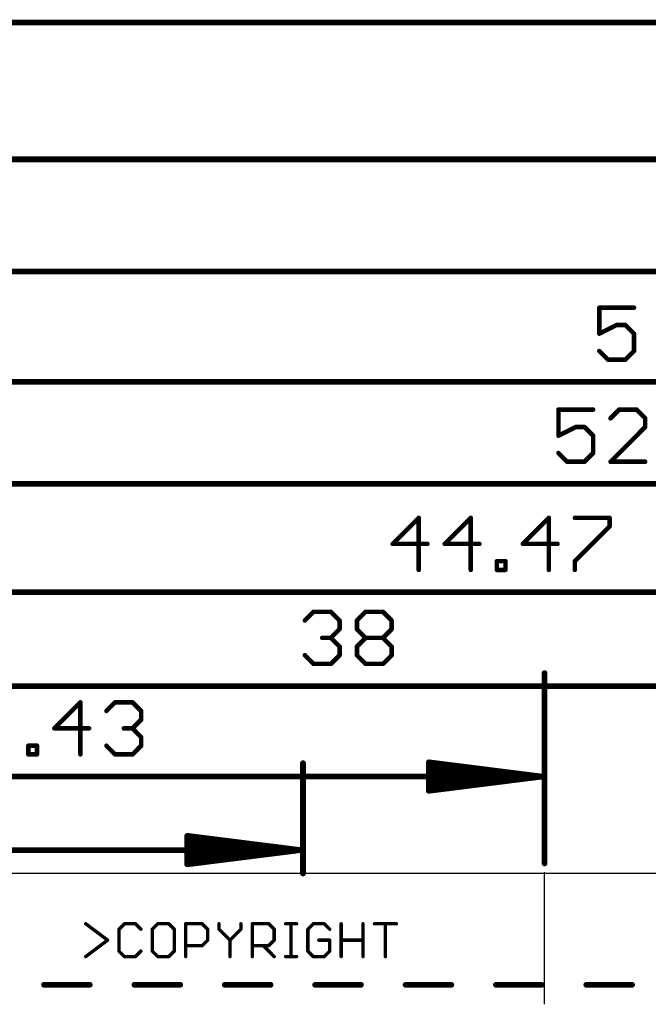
# Model space of a CAD drawing. Extents: x 85.1 to 160.2, y -5 to 84.1.
# Tile 4 of 7: x 101.8 to 115.9, y 57.6 to 79.7. Entities that reach past the tile are written whole.
import ezdxf

# ---------------------------------------------------------------- set-up
doc = ezdxf.new("R2010")
doc.units = 0
for name, color, linetype in [('20', 7, 'CONTINUOUS'), ('25', 253, 'CONTINUOUS'), ('48', 253, 'CONTINUOUS')]:
    doc.layers.add(name, color=color, linetype=linetype)

msp = doc.modelspace()

# ---------------------------------------------------------------- linework, layer by layer
at = {"layer": '20'}
msp.add_line((155.64, 60.5), (91.17, 60.5), dxfattribs=at)
at = {"layer": '25', "const_width": 0.0381}
for points in [[(103.3008, 59.3866, 1), (103.2779, 59.3561)], [(104.0568, 59.2485, 1), (104.0187, 59.2485)], [(104.0243, 59.2619, 1), (104.0512, 59.235)], [(104.1606, 59.3904, 1), (104.1606, 59.3523)], [(104.1741, 59.3579, 1), (104.1472, 59.3848)], [(104.4198, 59.3848, 1), (104.3929, 59.3579)], [(104.4064, 59.3523, 1), (104.4064, 59.3904)], [(104.5158, 59.235, 1), (104.5427, 59.2619)], [(104.8052, 59.2485, 1), (104.7671, 59.2485)], [(104.7727, 59.2619, 1), (104.7997, 59.235)], [(104.9091, 59.3904, 1), (104.9091, 59.3523)], [(104.9225, 59.3579, 1), (104.8956, 59.3848)], [(105.1683, 59.3848, 1), (105.1413, 59.3579)], [(105.1548, 59.3523, 1), (105.1548, 59.3904)], [(105.2967, 59.2485, 1), (105.2586, 59.2485)], [(105.2642, 59.235, 1), (105.2911, 59.2619)], [(105.5536, 59.3713, 1), (105.5155, 59.3713)], [(105.5346, 59.3904, 1), (105.5346, 59.3523)], [(105.9167, 59.3848, 1), (105.8897, 59.3579)], [(105.9032, 59.3523, 1), (105.9032, 59.3904)], [(106.0451, 59.2485, 1), (106.007, 59.2485)], [(106.0126, 59.235, 1), (106.0396, 59.2619)], [(106.2965, 59.2619, 1), (106.2695, 59.235)], [(106.3021, 59.3713, 1), (106.264, 59.3713)], [(106.264, 59.2485, 1), (106.3021, 59.2485)], [(106.7935, 59.3713, 1), (106.7554, 59.3713)], [(106.7554, 59.2485, 1), (106.7935, 59.2485)], [(106.788, 59.235, 1), (106.761, 59.2619)], [(107.0314, 59.3904, 1), (107.0314, 59.3523)], [(107.0505, 59.3713, 1), (107.0124, 59.3713)], [(107.4135, 59.3848, 1), (107.3866, 59.3579)], [(107.4, 59.3523, 1), (107.4, 59.3904)], [(107.542, 59.2485, 1), (107.5039, 59.2485)], [(107.5094, 59.235, 1), (107.5364, 59.2619)], [(107.7798, 59.3904, 1), (107.7798, 59.3523)], [(107.9218, 59.3713, 1), (107.8837, 59.3713)], [(108.0256, 59.3523, 1), (108.0256, 59.3904)], [(108.2978, 59.2485, 1), (108.2597, 59.2485)], [(108.2653, 59.2619, 1), (108.2923, 59.235)], [(108.4017, 59.3904, 1), (108.4017, 59.3523)], [(108.4151, 59.3579, 1), (108.3882, 59.3848)], [(108.6609, 59.3848, 1), (108.6339, 59.3579)], [(108.6474, 59.3523, 1), (108.6474, 59.3904)], [(108.7568, 59.235, 1), (108.7837, 59.2619)], [(109.0463, 59.3713, 1), (109.0082, 59.3713)], [(109.5377, 59.3713, 1), (109.4996, 59.3713)], [(109.7756, 59.3904, 1), (109.7756, 59.3523)], [(110.0404, 59.3713, 1), (110.0023, 59.3713)], [(110.2671, 59.3523, 1), (110.2671, 59.3904)], [(103.7923, 58.9875, 1), (103.7694, 59.018)], [(106.0396, 58.9892, 1), (106.0126, 59.0162)], [(106.5478, 59.0027, 1), (106.5097, 59.0027)], [(107.5364, 58.9892, 1), (107.5094, 59.0162)], [(108.5245, 59.0218, 1), (108.5245, 58.9837)], [(108.7893, 59.0027, 1), (108.7512, 59.0027)], [(108.7703, 58.9837, 1), (108.7703, 59.0218)], [(109.0272, 59.0218, 1), (109.0272, 58.9837)], [(109.5187, 58.9837, 1), (109.5187, 59.0218)], [(103.7694, 58.9875, 1), (103.7923, 59.018)], [(105.5346, 58.8989, 1), (105.5346, 58.8608)], [(105.8897, 58.8933, 1), (105.9167, 58.8664)], [(105.9032, 58.8608, 1), (105.9032, 58.8989)], [(106.007, 59.0027, 1), (106.0451, 59.0027)], [(106.5153, 59.0162, 1), (106.5422, 58.9892)], [(106.5153, 58.9892, 1), (106.5422, 59.0162)], [(107.0314, 58.8989, 1), (107.0314, 58.8608)], [(107.2906, 58.8933, 1), (107.2637, 58.8664)], [(107.3866, 58.8933, 1), (107.4135, 58.8664)], [(107.4, 58.8608, 1), (107.4, 58.8989)], [(107.5039, 59.0027, 1), (107.542, 59.0027)], [(103.2779, 58.6493, 1), (103.3008, 58.6189)], [(104.0512, 58.7704, 1), (104.0243, 58.7435)], [(104.0187, 58.757, 1), (104.0568, 58.757)], [(104.1606, 58.6532, 1), (104.1606, 58.6151)], [(104.1472, 58.6206, 1), (104.1741, 58.6476)], [(104.3929, 58.6476, 1), (104.4198, 58.6206)], [(104.4064, 58.6151, 1), (104.4064, 58.6532)], [(104.5427, 58.7435, 1), (104.5158, 58.7704)], [(104.7997, 58.7704, 1), (104.7727, 58.7435)], [(104.7671, 58.757, 1), (104.8052, 58.757)], [(104.9091, 58.6532, 1), (104.9091, 58.6151)], [(104.8956, 58.6206, 1), (104.9225, 58.6476)], [(105.1413, 58.6476, 1), (105.1683, 58.6206)], [(105.1548, 58.6151, 1), (105.1548, 58.6532)], [(105.2586, 58.757, 1), (105.2967, 58.757)], [(105.2911, 58.7435, 1), (105.2642, 58.7704)], [(105.5155, 58.6341, 1), (105.5536, 58.6341)], [(106.5097, 58.6341, 1), (106.5478, 58.6341)], [(107.0124, 58.6341, 1), (107.0505, 58.6341)], [(107.5094, 58.6206, 1), (107.5364, 58.6476)], [(107.7798, 58.6532, 1), (107.7798, 58.6151)], [(107.8837, 58.6341, 1), (107.9218, 58.6341)], [(108.0256, 58.6151, 1), (108.0256, 58.6532)], [(108.2923, 58.7704, 1), (108.2653, 58.7435)], [(108.2597, 58.757, 1), (108.2978, 58.757)], [(108.4017, 58.6532, 1), (108.4017, 58.6151)], [(108.3882, 58.6206, 1), (108.4151, 58.6476)], [(108.6339, 58.6476, 1), (108.6609, 58.6206)], [(108.6474, 58.6151, 1), (108.6474, 58.6532)], [(108.7512, 58.757, 1), (108.7893, 58.757)], [(108.7837, 58.7435, 1), (108.7568, 58.7704)], [(109.0082, 58.6341, 1), (109.0463, 58.6341)], [(109.4996, 58.6341, 1), (109.5377, 58.6341)], [(110.0023, 58.6341, 1), (110.0404, 58.6341)]]:
    msp.add_lwpolyline(points, format="xyb", dxfattribs=at)
at = {"layer": '25', "const_width": 0.0762}
for points in [[(103.2893, 59.3713), (103.7808, 59.0027)], [(104.1606, 59.3713), (104.0378, 59.2485)], [(104.0378, 59.2485), (104.0378, 58.757)], [(104.4064, 59.3713), (104.1606, 59.3713)], [(104.5293, 59.2485), (104.4064, 59.3713)], [(104.9091, 59.3713), (104.7862, 59.2485)], [(104.7862, 59.2485), (104.7862, 58.757)], [(105.1548, 59.3713), (104.9091, 59.3713)], [(105.2777, 59.2485), (105.1548, 59.3713)], [(105.2777, 58.757), (105.2777, 59.2485)], [(105.5346, 58.6341), (105.5346, 59.3713)], [(105.5346, 59.3713), (105.9032, 59.3713)], [(105.9032, 59.3713), (106.0261, 59.2485)], [(106.0261, 59.2485), (106.0261, 59.0027)], [(106.283, 59.3713), (106.283, 59.2485)], [(106.283, 59.2485), (106.5288, 59.0027)], [(106.5288, 59.0027), (106.7745, 59.2485)], [(106.7745, 59.2485), (106.7745, 59.3713)], [(107.0314, 58.6341), (107.0314, 59.3713)], [(107.0314, 59.3713), (107.4, 59.3713)], [(107.4, 59.3713), (107.5229, 59.2485)], [(107.5229, 59.2485), (107.5229, 59.0027)], [(107.7798, 59.3713), (108.0256, 59.3713)], [(107.9027, 58.6341), (107.9027, 59.3713)], [(108.4017, 59.3713), (108.2788, 59.2485)], [(108.2788, 59.2485), (108.2788, 58.757)], [(108.6474, 59.3713), (108.4017, 59.3713)], [(108.7703, 59.2485), (108.6474, 59.3713)], [(109.0272, 58.6341), (109.0272, 59.3713)], [(109.5187, 59.3713), (109.5187, 58.6341)], [(109.7756, 59.3713), (110.2671, 59.3713)], [(110.0214, 58.6341), (110.0214, 59.3713)], [(103.7808, 59.0027), (103.2893, 58.6341)], [(106.0261, 59.0027), (105.9032, 58.8798)], [(106.5288, 59.0027), (106.5288, 58.6341)], [(107.5229, 59.0027), (107.4, 58.8798)], [(108.7703, 59.0027), (108.5245, 59.0027)], [(108.7703, 58.757), (108.7703, 59.0027)], [(109.0272, 59.0027), (109.5187, 59.0027)], [(105.9032, 58.8798), (105.5346, 58.8798)], [(107.4, 58.8798), (107.0314, 58.8798)], [(107.2772, 58.8798), (107.5229, 58.6341)], [(104.0378, 58.757), (104.1606, 58.6341)], [(104.1606, 58.6341), (104.4064, 58.6341)], [(104.4064, 58.6341), (104.5293, 58.757)], [(104.7862, 58.757), (104.9091, 58.6341)], [(104.9091, 58.6341), (105.1548, 58.6341)], [(105.1548, 58.6341), (105.2777, 58.757)], [(107.7798, 58.6341), (108.0256, 58.6341)], [(108.2788, 58.757), (108.4017, 58.6341)], [(108.4017, 58.6341), (108.6474, 58.6341)], [(108.6474, 58.6341), (108.7703, 58.757)]]:
    msp.add_lwpolyline(points, dxfattribs=at)
at = {"layer": '48'}
for p, q in [((113.596, 62.0312), (113.596, 65)), ((113.596, 57.5625), (113.596, 60.5312))]:
    msp.add_line(p, q, dxfattribs=at)
for points, const_width in [([(90.235, 79.61), (156.575, 79.61)], 0.13), ([(90.235, 76.54), (154.825, 76.54)], 0.13), ([(90.235, 74.02), (152.102, 74.02)], 0.13), ([(115.6065, 73.2077), (114.8269, 73.2077)], 0.1016), ([(114.8269, 73.2077), (114.8269, 72.623)], 0.1016), ([(114.8269, 72.623), (115.2167, 72.8179)], 0.1016), ([(115.2167, 72.8179), (115.4116, 72.8179)], 0.1016), ([(115.4116, 72.8179), (115.6065, 72.623)], 0.1016), ([(115.6065, 72.623), (115.6065, 72.2332)], 0.1016), ([(115.0218, 72.0383), (114.8269, 72.2332)], 0.1016), ([(115.4116, 72.0383), (115.0218, 72.0383)], 0.1016), ([(115.6065, 72.2332), (115.4116, 72.0383)], 0.1016), ([(90.235, 71.54), (144.869, 71.54)], 0.13), ([(114.6875, 70.9177), (113.9079, 70.9177)], 0.1016), ([(113.9079, 70.9177), (113.9079, 70.333)], 0.1016), ([(115.2721, 70.9177), (115.0773, 70.7228)], 0.1016), ([(115.6619, 70.9177), (115.2721, 70.9177)], 0.1016), ([(115.8568, 70.7228), (115.6619, 70.9177)], 0.1016), ([(115.8568, 70.5279), (115.8568, 70.7228)], 0.1016), ([(113.9079, 70.333), (114.2977, 70.5279)], 0.1016), ([(114.2977, 70.5279), (114.4926, 70.5279)], 0.1016), ([(114.4926, 70.5279), (114.6875, 70.333)], 0.1016), ([(115.0773, 69.7483), (115.8568, 70.5279)], 0.1016), ([(114.6875, 70.333), (114.6875, 69.9432)], 0.1016), ([(114.1028, 69.7483), (113.9079, 69.9432)], 0.1016), ([(114.6875, 69.9432), (114.4926, 69.7483)], 0.1016), ([(114.4926, 69.7483), (114.1028, 69.7483)], 0.1016), ([(115.8568, 69.7483), (115.0773, 69.7483)], 0.1016), ([(90.235, 69.25), (143.031, 69.25)], 0.13), ([(110.7689, 68.4877), (110.1842, 67.903)], 0.1016), ([(110.7689, 67.3183), (110.7689, 68.4877)], 0.1016), ([(111.9383, 68.4877), (111.3536, 67.903)], 0.1016), ([(111.9383, 67.3183), (111.9383, 68.4877)], 0.1016), ([(113.6924, 68.4877), (113.1077, 67.903)], 0.1016), ([(113.6924, 67.3183), (113.6924, 68.4877)], 0.1016), ([(114.2771, 68.4877), (115.0567, 68.4877)], 0.1016), ([(115.0567, 68.2928), (114.2771, 67.5132)], 0.1016), ([(115.0567, 68.4877), (115.0567, 68.2928)], 0.1016), ([(110.1842, 67.903), (110.9638, 67.903)], 0.1016), ([(111.3536, 67.903), (112.1332, 67.903)], 0.1016), ([(113.1077, 67.903), (113.8873, 67.903)], 0.1016), ([(112.523, 67.3183), (112.523, 67.5132)], 0.1016), ([(112.523, 67.5132), (112.7179, 67.5132)], 0.1016), ([(112.7179, 67.5132), (112.7179, 67.3183)], 0.1016), ([(114.2771, 67.5132), (114.2771, 67.3183)], 0.1016), ([(112.7179, 67.3183), (112.523, 67.3183)], 0.1016), ([(90.235, 66.82), (134.575, 66.82)], 0.13), ([(108.2122, 66.1818), (108.4071, 66.3767)], 0.1016), ([(108.4071, 66.3767), (108.7969, 66.3767)], 0.1016), ([(108.7969, 66.3767), (108.9918, 66.1818)], 0.1016), ([(109.3816, 66.1818), (109.5765, 66.3767)], 0.1016), ([(109.5765, 66.3767), (109.9663, 66.3767)], 0.1016), ([(109.9663, 66.3767), (110.1612, 66.1818)], 0.1016), ([(108.9918, 66.1818), (108.9918, 65.9869)], 0.1016), ([(109.3816, 65.9869), (109.3816, 66.1818)], 0.1016), ([(110.1612, 66.1818), (110.1612, 65.9869)], 0.1016), ([(108.9918, 65.9869), (108.7969, 65.792)], 0.1016), ([(109.5765, 65.792), (109.3816, 65.9869)], 0.1016), ([(110.1612, 65.9869), (109.9663, 65.792)], 0.1016), ([(108.7969, 65.792), (108.602, 65.792)], 0.1016), ([(108.7969, 65.792), (108.9918, 65.5971)], 0.1016), ([(109.3816, 65.5971), (109.5765, 65.792)], 0.1016), ([(109.5765, 65.792), (109.9663, 65.792)], 0.1016), ([(109.9663, 65.792), (110.1612, 65.5971)], 0.1016), ([(108.4071, 65.2073), (108.2122, 65.4022)], 0.1016), ([(108.9918, 65.4022), (108.7969, 65.2073)], 0.1016), ([(108.9918, 65.5971), (108.9918, 65.4022)], 0.1016), ([(109.3816, 65.4022), (109.3816, 65.5971)], 0.1016), ([(109.5765, 65.2073), (109.3816, 65.4022)], 0.1016), ([(110.1612, 65.4022), (109.9663, 65.2073)], 0.1016), ([(110.1612, 65.5971), (110.1612, 65.4022)], 0.1016), ([(108.7969, 65.2073), (108.4071, 65.2073)], 0.1016), ([(109.9663, 65.2073), (109.5765, 65.2073)], 0.1016), ([(113.596, 65), (113.596, 60.727)], 0.13), ([(90.235, 64.709), (128.105, 64.709)], 0.13), ([(103.1704, 64.3447), (102.5857, 63.76)], 0.1016), ([(103.1704, 63.1753), (103.1704, 64.3447)], 0.1016), ([(103.7551, 64.1498), (103.95, 64.3447)], 0.1016), ([(103.95, 64.3447), (104.3398, 64.3447)], 0.1016), ([(104.3398, 64.3447), (104.5346, 64.1498)], 0.1016), ([(104.5346, 64.1498), (104.5346, 63.9549)], 0.1016), ([(104.5346, 63.9549), (104.3398, 63.76)], 0.1016), ([(102.5857, 63.76), (103.3653, 63.76)], 0.1016), ([(104.3398, 63.76), (104.1449, 63.76)], 0.1016), ([(104.3398, 63.76), (104.5346, 63.5651)], 0.1016), ([(104.5346, 63.5651), (104.5346, 63.3702)], 0.1016), ([(102.001, 63.1753), (102.001, 63.3702)], 0.1016), ([(102.001, 63.3702), (102.1959, 63.3702)], 0.1016), ([(102.1959, 63.3702), (102.1959, 63.1753)], 0.1016), ([(103.95, 63.1753), (103.7551, 63.3702)], 0.1016), ([(104.5346, 63.3702), (104.3398, 63.1753)], 0.1016), ([(102.1959, 63.1753), (102.001, 63.1753)], 0.1016), ([(104.3398, 63.1753), (103.95, 63.1753)], 0.1016), ([(108.17, 60.5), (108.17, 62.976)], 0.13), ([(113.531, 62.677), (110.996, 62.9962)], 0.13), ([(110.996, 62.9962), (110.996, 62.3578)], 0.13), ([(113.531, 62.677), (110.996, 62.937)], 0.13), ([(113.531, 62.677), (110.996, 62.807)], 0.13), ([(90.235, 62.677), (113.531, 62.677)], 0.13), ([(110.996, 62.3578), (113.531, 62.677)], 0.13), ([(110.996, 62.547), (113.531, 62.677)], 0.13), ([(110.996, 62.417), (113.531, 62.677)], 0.13), ([(108.105, 61.026), (105.57, 61.3452)], 0.13), ([(105.57, 61.3452), (105.57, 60.7068)], 0.13), ([(108.105, 61.026), (105.57, 61.286)], 0.13), ([(90.235, 61.026), (108.105, 61.026)], 0.13), ([(108.105, 61.026), (105.57, 61.156)], 0.13), ([(105.57, 60.7068), (108.105, 61.026)], 0.13), ([(105.57, 60.896), (108.105, 61.026)], 0.13), ([(105.57, 60.766), (108.105, 61.026)], 0.13), ([(102.3518, 58), (103.3821, 58)], 0.127), ([(104.3821, 58), (105.4124, 58)], 0.127), ([(106.4124, 58), (107.4427, 58)], 0.127), ([(108.4427, 58), (109.473, 58)], 0.127), ([(110.473, 58), (111.5033, 58)], 0.127), ([(112.5033, 58), (113.5336, 58)], 0.127), ([(114.5336, 58), (115.5639, 58)], 0.127)]:
    msp.add_lwpolyline(points, dxfattribs=dict(at, const_width=const_width))
for points, const_width in [([(114.8269, 73.2331, 1), (114.8269, 73.1823)], 0.0508), ([(114.8523, 73.2077, 1), (114.8015, 73.2077)], 0.0508), ([(115.6065, 73.1823, 1), (115.6065, 73.2331)], 0.0508), ([(115.2167, 72.8433, 1), (115.2167, 72.7925)], 0.0508), ([(115.228, 72.7952, 1), (115.2053, 72.8406)], 0.0508), ([(115.4295, 72.8359, 1), (115.3936, 72.7999)], 0.0508), ([(115.4116, 72.7925, 1), (115.4116, 72.8433)], 0.0508), ([(114.8155, 72.6457, 1), (114.8382, 72.6003)], 0.0508), ([(114.8015, 72.623, 1), (114.8523, 72.623)], 0.0508), ([(115.6319, 72.623, 1), (115.5811, 72.623)], 0.0508), ([(115.5885, 72.605, 1), (115.6244, 72.641)], 0.0508), ([(114.8448, 72.2512, 1), (114.8089, 72.2152)], 0.0508), ([(115.0218, 72.0637, 1), (115.0218, 72.0129)], 0.0508), ([(115.4116, 72.0129, 1), (115.4116, 72.0637)], 0.0508), ([(115.5811, 72.2332, 1), (115.6319, 72.2332)], 0.0508), ([(115.6244, 72.2152, 1), (115.5885, 72.2512)], 0.0508), ([(115.0038, 72.0203, 1), (115.0397, 72.0563)], 0.0508), ([(115.3936, 72.0563, 1), (115.4295, 72.0203)], 0.0508), ([(113.9079, 70.9431, 1), (113.9079, 70.8923)], 0.0508), ([(113.9333, 70.9177, 1), (113.8825, 70.9177)], 0.0508), ([(114.6875, 70.8923, 1), (114.6875, 70.9431)], 0.0508), ([(115.0593, 70.7408, 1), (115.0952, 70.7048)], 0.0508), ([(115.2721, 70.9431, 1), (115.2721, 70.8923)], 0.0508), ([(115.2901, 70.8997, 1), (115.2542, 70.9357)], 0.0508), ([(115.6799, 70.9357, 1), (115.644, 70.8997)], 0.0508), ([(115.6619, 70.8923, 1), (115.6619, 70.9431)], 0.0508), ([(115.8822, 70.7228, 1), (115.8314, 70.7228)], 0.0508), ([(115.8389, 70.7048, 1), (115.8748, 70.7408)], 0.0508), ([(114.2977, 70.5533, 1), (114.2977, 70.5025)], 0.0508), ([(114.309, 70.5052, 1), (114.2863, 70.5506)], 0.0508), ([(114.5105, 70.5459, 1), (114.4746, 70.5099)], 0.0508), ([(114.4926, 70.5025, 1), (114.4926, 70.5533)], 0.0508), ([(115.8314, 70.5279, 1), (115.8822, 70.5279)], 0.0508), ([(115.8748, 70.5099, 1), (115.8389, 70.5459)], 0.0508), ([(113.8965, 70.3557, 1), (113.9192, 70.3103)], 0.0508), ([(113.8825, 70.333, 1), (113.9333, 70.333)], 0.0508), ([(114.7129, 70.333, 1), (114.6621, 70.333)], 0.0508), ([(114.6695, 70.315, 1), (114.7054, 70.351)], 0.0508), ([(113.9258, 69.9612, 1), (113.8899, 69.9252)], 0.0508), ([(114.6621, 69.9432, 1), (114.7129, 69.9432)], 0.0508), ([(114.7054, 69.9252, 1), (114.6695, 69.9612)], 0.0508), ([(114.1028, 69.7737, 1), (114.1028, 69.7229)], 0.0508), ([(114.0848, 69.7303, 1), (114.1207, 69.7663)], 0.0508), ([(114.4746, 69.7663, 1), (114.5105, 69.7303)], 0.0508), ([(114.4926, 69.7229, 1), (114.4926, 69.7737)], 0.0508), ([(115.0593, 69.7663, 1), (115.0952, 69.7303)], 0.0508), ([(115.0773, 69.7737, 1), (115.0773, 69.7229)], 0.0508), ([(115.8568, 69.7229, 1), (115.8568, 69.7737)], 0.0508), ([(110.7943, 68.4877, 1), (110.7435, 68.4877)], 0.0508), ([(110.7868, 68.4697, 1), (110.7509, 68.5057)], 0.0508), ([(111.9637, 68.4877, 1), (111.9129, 68.4877)], 0.0508), ([(111.9562, 68.4697, 1), (111.9203, 68.5057)], 0.0508), ([(113.7178, 68.4877, 1), (113.667, 68.4877)], 0.0508), ([(113.7103, 68.4697, 1), (113.6744, 68.5057)], 0.0508), ([(114.2771, 68.5131, 1), (114.2771, 68.4623)], 0.0508), ([(115.0821, 68.4877, 1), (115.0312, 68.4877)], 0.0508), ([(115.0746, 68.2748, 1), (115.0387, 68.3108)], 0.0508), ([(115.0567, 68.4623, 1), (115.0567, 68.5131)], 0.0508), ([(115.0312, 68.2928, 1), (115.0821, 68.2928)], 0.0508), ([(110.1662, 67.921, 1), (110.2021, 67.885)], 0.0508), ([(110.1842, 67.9284, 1), (110.1842, 67.8776)], 0.0508), ([(110.9638, 67.8776, 1), (110.9638, 67.9284)], 0.0508), ([(111.3356, 67.921, 1), (111.3715, 67.885)], 0.0508), ([(111.3536, 67.9284, 1), (111.3536, 67.8776)], 0.0508), ([(112.1332, 67.8776, 1), (112.1332, 67.9284)], 0.0508), ([(113.0897, 67.921, 1), (113.1256, 67.885)], 0.0508), ([(113.1077, 67.9284, 1), (113.1077, 67.8776)], 0.0508), ([(113.8873, 67.8776, 1), (113.8873, 67.9284)], 0.0508), ([(112.5484, 67.5132, 1), (112.4976, 67.5132)], 0.0508), ([(112.523, 67.5386, 1), (112.523, 67.4878)], 0.0508), ([(112.7433, 67.5132, 1), (112.6925, 67.5132)], 0.0508), ([(112.7179, 67.4878, 1), (112.7179, 67.5386)], 0.0508), ([(114.2591, 67.5312, 1), (114.295, 67.4952)], 0.0508), ([(114.3025, 67.5132, 1), (114.2517, 67.5132)], 0.0508), ([(110.7435, 67.3183, 1), (110.7943, 67.3183)], 0.0508), ([(111.9129, 67.3183, 1), (111.9637, 67.3183)], 0.0508), ([(112.523, 67.3437, 1), (112.523, 67.2929)], 0.0508), ([(112.4976, 67.3183, 1), (112.5484, 67.3183)], 0.0508), ([(112.6925, 67.3183, 1), (112.7433, 67.3183)], 0.0508), ([(112.7179, 67.2929, 1), (112.7179, 67.3437)], 0.0508), ([(113.667, 67.3183, 1), (113.7178, 67.3183)], 0.0508), ([(114.2517, 67.3183, 1), (114.3025, 67.3183)], 0.0508), ([(108.4071, 66.4021, 1), (108.4071, 66.3513)], 0.0508), ([(108.425, 66.3587, 1), (108.3891, 66.3947)], 0.0508), ([(108.8148, 66.3947, 1), (108.7789, 66.3587)], 0.0508), ([(108.7969, 66.3513, 1), (108.7969, 66.4021)], 0.0508), ([(109.5765, 66.4021, 1), (109.5765, 66.3513)], 0.0508), ([(109.5944, 66.3587, 1), (109.5585, 66.3947)], 0.0508), ([(109.9842, 66.3947, 1), (109.9483, 66.3587)], 0.0508), ([(109.9663, 66.3513, 1), (109.9663, 66.4021)], 0.0508), ([(108.1942, 66.1998, 1), (108.2301, 66.1638)], 0.0508), ([(109.0172, 66.1818, 1), (108.9664, 66.1818)], 0.0508), ([(108.9738, 66.1638, 1), (109.0097, 66.1998)], 0.0508), ([(109.3636, 66.1998, 1), (109.3995, 66.1638)], 0.0508), ([(109.407, 66.1818, 1), (109.3562, 66.1818)], 0.0508), ([(110.1866, 66.1818, 1), (110.1358, 66.1818)], 0.0508), ([(110.1432, 66.1638, 1), (110.1791, 66.1998)], 0.0508), ([(108.9664, 65.9869, 1), (109.0172, 65.9869)], 0.0508), ([(109.0097, 65.9689, 1), (108.9738, 66.0049)], 0.0508), ([(109.3995, 66.0049, 1), (109.3636, 65.9689)], 0.0508), ([(109.3562, 65.9869, 1), (109.407, 65.9869)], 0.0508), ([(110.1358, 65.9869, 1), (110.1866, 65.9869)], 0.0508), ([(110.1791, 65.9689, 1), (110.1432, 66.0049)], 0.0508), ([(108.602, 65.8174, 1), (108.602, 65.7666)], 0.0508), ([(108.8148, 65.81, 1), (108.7789, 65.774)], 0.0508), ([(108.7789, 65.81, 1), (108.8148, 65.774)], 0.0508), ([(108.7969, 65.7666, 1), (108.7969, 65.8174)], 0.0508), ([(109.5765, 65.8174, 1), (109.5765, 65.7666)], 0.0508), ([(109.5944, 65.774, 1), (109.5585, 65.81)], 0.0508), ([(109.5585, 65.774, 1), (109.5944, 65.81)], 0.0508), ([(109.9842, 65.81, 1), (109.9483, 65.774)], 0.0508), ([(109.9483, 65.81, 1), (109.9842, 65.774)], 0.0508), ([(109.9663, 65.7666, 1), (109.9663, 65.8174)], 0.0508), ([(108.2301, 65.4202, 1), (108.1942, 65.3842)], 0.0508), ([(109.0172, 65.5971, 1), (108.9664, 65.5971)], 0.0508), ([(108.9738, 65.5791, 1), (109.0097, 65.6151)], 0.0508), ([(109.0097, 65.3842, 1), (108.9738, 65.4202)], 0.0508), ([(109.3636, 65.6151, 1), (109.3995, 65.5791)], 0.0508), ([(109.3995, 65.4202, 1), (109.3636, 65.3842)], 0.0508), ([(109.407, 65.5971, 1), (109.3562, 65.5971)], 0.0508), ([(110.1866, 65.5971, 1), (110.1358, 65.5971)], 0.0508), ([(110.1432, 65.5791, 1), (110.1791, 65.6151)], 0.0508), ([(110.1791, 65.3842, 1), (110.1432, 65.4202)], 0.0508), ([(108.4071, 65.2327, 1), (108.4071, 65.1819)], 0.0508), ([(108.3891, 65.1893, 1), (108.425, 65.2253)], 0.0508), ([(108.7789, 65.2253, 1), (108.8148, 65.1893)], 0.0508), ([(108.7969, 65.1819, 1), (108.7969, 65.2327)], 0.0508), ([(108.9664, 65.4022, 1), (109.0172, 65.4022)], 0.0508), ([(109.3562, 65.4022, 1), (109.407, 65.4022)], 0.0508), ([(109.5765, 65.2327, 1), (109.5765, 65.1819)], 0.0508), ([(109.5585, 65.1893, 1), (109.5944, 65.2253)], 0.0508), ([(109.9483, 65.2253, 1), (109.9842, 65.1893)], 0.0508), ([(109.9663, 65.1819, 1), (109.9663, 65.2327)], 0.0508), ([(110.1358, 65.4022, 1), (110.1866, 65.4022)], 0.0508), ([(113.6285, 65, 1), (113.5635, 65)], 0.065), ([(103.1958, 64.3447, 1), (103.145, 64.3447)], 0.0508), ([(103.1883, 64.3267, 1), (103.1524, 64.3627)], 0.0508), ([(103.95, 64.3701, 1), (103.95, 64.3193)], 0.0508), ([(103.9679, 64.3267, 1), (103.932, 64.3627)], 0.0508), ([(104.3577, 64.3627, 1), (104.3218, 64.3267)], 0.0508), ([(104.3398, 64.3193, 1), (104.3398, 64.3701)], 0.0508), ([(103.7371, 64.1678, 1), (103.773, 64.1318)], 0.0508), ([(104.5601, 64.1498, 1), (104.5092, 64.1498)], 0.0508), ([(104.5167, 64.1318, 1), (104.5526, 64.1678)], 0.0508), ([(104.5092, 63.9549, 1), (104.5601, 63.9549)], 0.0508), ([(104.5526, 63.9369, 1), (104.5167, 63.9729)], 0.0508), ([(102.5677, 63.778, 1), (102.6036, 63.742)], 0.0508), ([(102.5857, 63.7854, 1), (102.5857, 63.7346)], 0.0508), ([(103.3653, 63.7346, 1), (103.3653, 63.7854)], 0.0508), ([(104.1449, 63.7854, 1), (104.1449, 63.7346)], 0.0508), ([(104.3577, 63.778, 1), (104.3218, 63.742)], 0.0508), ([(104.3218, 63.778, 1), (104.3577, 63.742)], 0.0508), ([(104.3398, 63.7346, 1), (104.3398, 63.7854)], 0.0508), ([(104.5601, 63.5651, 1), (104.5092, 63.5651)], 0.0508), ([(104.5167, 63.5471, 1), (104.5526, 63.5831)], 0.0508), ([(102.0264, 63.3702, 1), (101.9756, 63.3702)], 0.0508), ([(102.001, 63.3956, 1), (102.001, 63.3448)], 0.0508), ([(102.2213, 63.3702, 1), (102.1705, 63.3702)], 0.0508), ([(102.1959, 63.3448, 1), (102.1959, 63.3956)], 0.0508), ([(103.773, 63.3882, 1), (103.7371, 63.3522)], 0.0508), ([(104.5092, 63.3702, 1), (104.5601, 63.3702)], 0.0508), ([(104.5526, 63.3522, 1), (104.5167, 63.3882)], 0.0508), ([(102.001, 63.2007, 1), (102.001, 63.1499)], 0.0508), ([(101.9756, 63.1753, 1), (102.0264, 63.1753)], 0.0508), ([(102.1705, 63.1753, 1), (102.2213, 63.1753)], 0.0508), ([(102.1959, 63.1499, 1), (102.1959, 63.2007)], 0.0508), ([(103.145, 63.1753, 1), (103.1958, 63.1753)], 0.0508), ([(103.95, 63.2007, 1), (103.95, 63.1499)], 0.0508), ([(103.932, 63.1573, 1), (103.9679, 63.1933)], 0.0508), ([(104.3218, 63.1933, 1), (104.3577, 63.1573)], 0.0508), ([(104.3398, 63.1499, 1), (104.3398, 63.2007)], 0.0508), ([(108.2025, 62.976, 1), (108.1375, 62.976)], 0.065), ([(111.0001, 63.0285, 1), (110.9919, 62.964)], 0.065), ([(111.0285, 62.9962, 1), (110.9635, 62.9962)], 0.065), ([(110.9993, 62.9693, 1), (110.9927, 62.9047)], 0.065), ([(110.9977, 62.8395, 1), (110.9943, 62.7745)], 0.065), ([(110.9943, 62.5795, 1), (110.9977, 62.5145)], 0.065), ([(113.5351, 62.6448, 1), (113.5269, 62.7092)], 0.065), ([(113.5269, 62.6448, 1), (113.5351, 62.7092)], 0.065), ([(113.5343, 62.6447, 1), (113.5277, 62.7093)], 0.065), ([(113.5277, 62.6447, 1), (113.5343, 62.7093)], 0.065), ([(113.5293, 62.6445, 1), (113.5327, 62.7095)], 0.065), ([(113.5327, 62.6445, 1), (113.5293, 62.7095)], 0.065), ([(113.531, 62.6445, 1), (113.531, 62.7095)], 0.065), ([(110.9927, 62.4493, 1), (110.9993, 62.3847)], 0.065), ([(110.9919, 62.39, 1), (111.0001, 62.3255)], 0.065), ([(110.9635, 62.3578, 1), (111.0285, 62.3578)], 0.065), ([(105.5741, 61.3775, 1), (105.5659, 61.313)], 0.065), ([(105.6025, 61.3452, 1), (105.5375, 61.3452)], 0.065), ([(105.5733, 61.3183, 1), (105.5667, 61.2537)], 0.065), ([(105.5717, 61.1885, 1), (105.5683, 61.1235)], 0.065), ([(108.1091, 60.9938, 1), (108.1009, 61.0582)], 0.065), ([(108.1009, 60.9938, 1), (108.1091, 61.0582)], 0.065), ([(108.1083, 60.9937, 1), (108.1017, 61.0583)], 0.065), ([(108.1017, 60.9937, 1), (108.1083, 61.0583)], 0.065), ([(108.1033, 60.9935, 1), (108.1067, 61.0585)], 0.065), ([(108.1067, 60.9935, 1), (108.1033, 61.0585)], 0.065), ([(108.105, 60.9935, 1), (108.105, 61.0585)], 0.065), ([(105.5683, 60.9285, 1), (105.5717, 60.8635)], 0.065), ([(105.5667, 60.7983, 1), (105.5733, 60.7337)], 0.065), ([(105.5659, 60.739, 1), (105.5741, 60.6745)], 0.065), ([(105.5375, 60.7068, 1), (105.6025, 60.7068)], 0.065), ([(113.5635, 60.727, 1), (113.6285, 60.727)], 0.065), ([(108.1375, 60.5, 1), (108.2025, 60.5)], 0.065), ([(102.3518, 58.0318, 1), (102.3518, 57.9682)], 0.0635), ([(103.3821, 57.9682, 1), (103.3821, 58.0318)], 0.0635), ([(104.3821, 58.0318, 1), (104.3821, 57.9682)], 0.0635), ([(105.4124, 57.9682, 1), (105.4124, 58.0318)], 0.0635), ([(106.4124, 58.0318, 1), (106.4124, 57.9682)], 0.0635), ([(107.4427, 57.9682, 1), (107.4427, 58.0318)], 0.0635), ([(108.4427, 58.0318, 1), (108.4427, 57.9682)], 0.0635), ([(109.473, 57.9682, 1), (109.473, 58.0318)], 0.0635), ([(110.473, 58.0318, 1), (110.473, 57.9682)], 0.0635), ([(111.5033, 57.9682, 1), (111.5033, 58.0318)], 0.0635), ([(112.5033, 58.0318, 1), (112.5033, 57.9682)], 0.0635), ([(113.5336, 57.9682, 1), (113.5336, 58.0318)], 0.0635), ([(114.5336, 58.0318, 1), (114.5336, 57.9682)], 0.0635), ([(115.5639, 57.9682, 1), (115.5639, 58.0318)], 0.0635)]:
    msp.add_lwpolyline(points, format="xyb", dxfattribs=dict(at, const_width=const_width))

doc.saveas('drawing.dxf')
